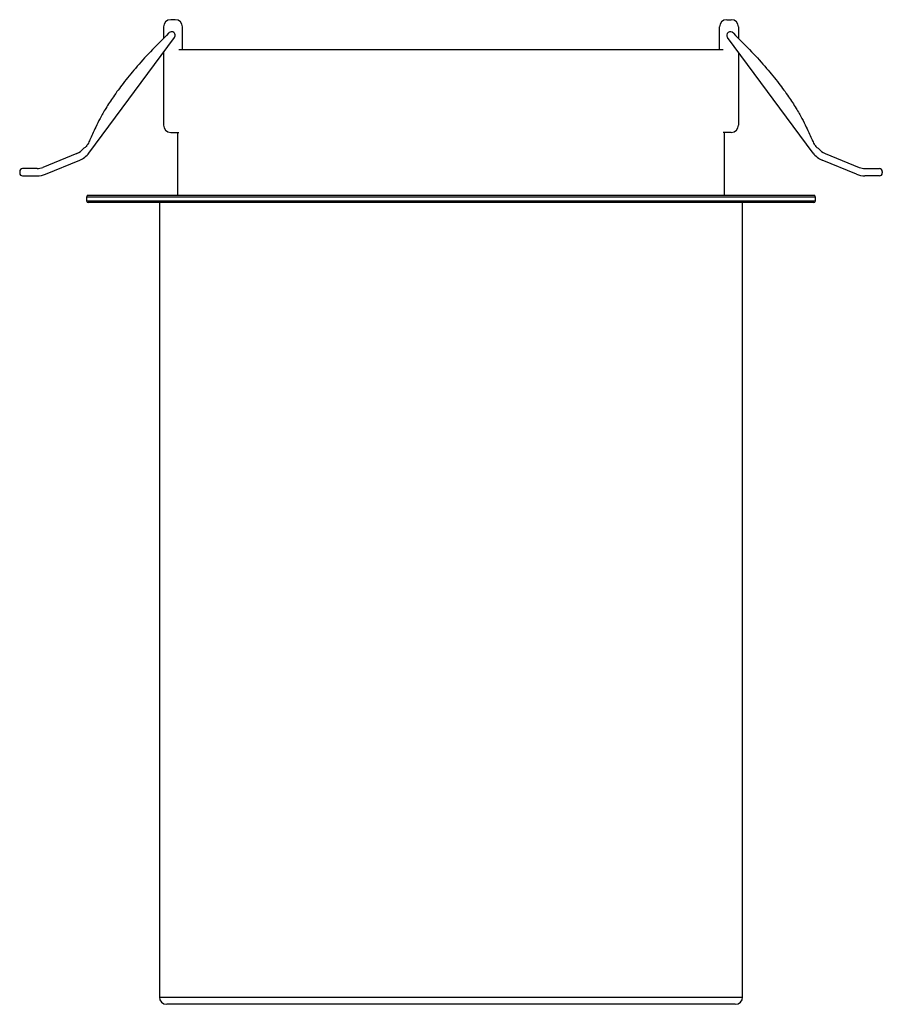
# Model space of a CAD drawing. Header units: millimetres. Extents: x -86 to 33, y -65 to 70.
import ezdxf

# ---------------------------------------------------------------- set-up
doc = ezdxf.new("R2010")
doc.units = ezdxf.units.MM

msp = doc.modelspace()

# ---------------------------------------------------------------- linework, layer by layer
at = {"color": 7, "linetype": 'Continuous', "lineweight": 25}
for p, q in [((-65.82, 69.22), (-65.82, 67.64)), ((-64.21, 70.22), (-64.82, 70.22)), ((-63.21, 66.12), (-63.21, 69.22)), ((10.45, 66.12), (10.45, 69.22)), ((11.45, 70.22), (12.06, 70.22)), ((13.06, 69.22), (13.06, 67.64)), ((-76.04, 51.92), (-64.31, 67.77)), ((23.28, 51.92), (11.54, 67.77)), ((-65.82, 65.72), (-65.82, 55.75)), ((-63.72, 66.12), (10.96, 66.12)), ((13.06, 65.72), (13.06, 55.75)), ((-64.82, 54.75), (-63.72, 54.75)), ((-63.88, 54.75), (-63.88, 46.12)), ((12.06, 54.75), (10.96, 54.75)), ((11.12, 46.12), (11.12, 54.75)), ((-77.69, 51.86), (-82.39, 49.94)), ((24.93, 51.86), (29.63, 49.94)), ((-82.02, 49.01), (-77.31, 50.93)), ((29.26, 49.01), (24.55, 50.93)), ((-85.54, 49.39), (-85.54, 49.19)), ((-83.15, 49.79), (-85.14, 49.79)), ((-85.14, 48.79), (-83.15, 48.79)), ((30.39, 49.79), (32.38, 49.79)), ((32.38, 48.79), (30.39, 48.79)), ((32.78, 49.39), (32.78, 49.19)), ((-76.13, 46.12), (23.37, 46.12)), ((-76.38, 45.87), (-76.38, 45.37)), ((23.62, 45.87), (-76.38, 45.87)), ((-76.38, 45.37), (23.62, 45.37)), ((23.37, 45.12), (-76.13, 45.12)), ((-66.38, 45.12), (-66.38, -63.88)), ((13.62, -63.88), (13.62, 45.12)), ((23.62, 45.37), (23.62, 45.87)), ((-66.38, -63.88), (13.62, -63.88)), ((12.62, -64.88), (-65.38, -64.88))]:
    msp.add_line(p, q, dxfattribs=at)
for centre, radius, start, end in [((-64.82, 69.22), 1, 90, 180), ((-64.21, 69.22), 1, 0, 90), ((11.45, 69.22), 1, 90, 180), ((12.06, 69.22), 1, 0, 90), ((-64.71, 68.07), 0.5, 323.478, 143.478), ((11.95, 68.07), 0.5, 36.522, 216.522), ((-64.82, 55.75), 1, 180, 270), ((12.06, 55.75), 1, 270, 0), ((-78.45, 53.71), 2, 292.2381, 323.478), ((-78.45, 53.71), 3, 292.2381, 323.478), ((25.69, 53.71), 3, 216.522, 247.7619), ((25.69, 53.71), 2, 216.522, 247.7619), ((-85.14, 49.39), 0.4, 90, 180), ((-85.14, 49.19), 0.4, 180, 270), ((-83.15, 51.79), 2, 270, 292.2381), ((-83.15, 51.79), 3, 270, 292.2381), ((30.39, 51.79), 3, 247.7619, 270), ((30.39, 51.79), 2, 247.7619, 270), ((32.38, 49.39), 0.4, 0, 90), ((32.38, 49.19), 0.4, 270, 0), ((-76.13, 45.87), 0.25, 90, 180), ((23.37, 45.87), 0.25, 0, 90), ((-76.13, 45.37), 0.25, 180, 270), ((23.37, 45.37), 0.25, 270, 360), ((-65.38, -63.88), 1, 180, 270), ((12.62, -63.88), 1, 270, 0)]:
    msp.add_arc(centre, radius, start, end, dxfattribs=at)
for points in [[(-65.11, 68.36), (-65.95, 67.53), (-67.53, 65.96), (-69.6, 63.66), (-71.29, 61.59), (-72.64, 59.76), (-73.69, 58.15), (-74.49, 56.75), (-75.09, 55.56), (-75.54, 54.58), (-75.88, 53.79), (-76.17, 53.2), (-76.46, 52.74), (-76.72, 52.59), (-76.84, 52.52)], [(12.35, 68.36), (13.19, 67.53), (14.77, 65.96), (16.84, 63.66), (18.53, 61.59), (19.88, 59.76), (20.92, 58.15), (21.73, 56.75), (22.33, 55.56), (22.78, 54.58), (23.12, 53.79), (23.41, 53.2), (23.69, 52.74), (23.96, 52.59), (24.08, 52.52)]]:
    msp.add_open_spline(points, degree=3, knots=[0, 0, 0, 0, 0.17937, 0.334649, 0.468076, 0.581807, 0.67789, 0.758231, 0.824569, 0.87845, 0.921254, 0.954327, 0.979445, 1, 1, 1, 1], dxfattribs=at)

doc.saveas('drawing.dxf')
